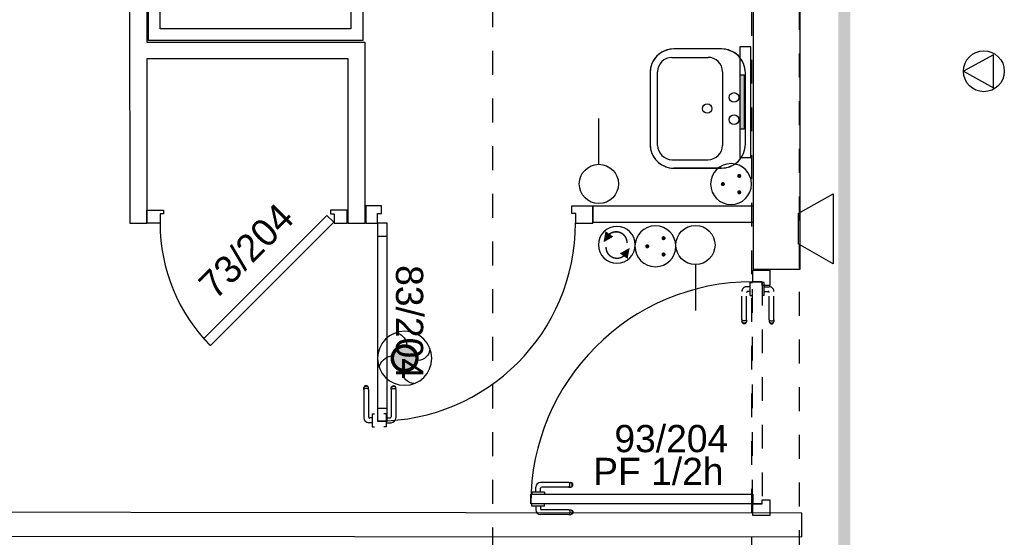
# Model space of a CAD drawing. Header units: millimetres. Extents: x -11.8 to 86.8, y 45.9 to 95.9.
# Tile 14 of 108: x 8.9 to 13, y 63.5 to 65.7. Entities that reach past the tile are written whole.
import ezdxf

# ---------------------------------------------------------------- set-up
doc = ezdxf.new("R2010")
doc.units = ezdxf.units.MM
doc.header["$MEASUREMENT"] = 0
for name, pattern in [('PC_DASH_1', [0.055556, 0.027778, -0.027778]), ('PC_DASH_3', [0.055556, 0.027778, -0.027778]), ('PC_DASH_4', [0.125, 0.055556, -0.069444]), ('PC_DASH_5', [0.069444, 0.027778, -0.041667])]:
    doc.linetypes.add(name, pattern=pattern)
for name, color, linetype in [('Cfa', 1, 'Continuous'), ('CFO', 6, 'Continuous'), ('Structure etage', 7, 'Continuous')]:
    doc.layers.add(name, color=color, linetype=linetype)
doc.styles.get("Standard").update_dxf_attribs({"font": 'BKANT.TTF'})

# ---------------------------------------------------------------- blocks, each defined once
blk = doc.blocks.new('ION')
for p, q in [((-0.196, 0.157), (0.004, -0.209)), ((0.205, 0.157), (-0.196, 0.157)), ((0.004, -0.209), (0.205, 0.157))]:
    blk.add_line(p, q)
blk.add_circle((0.004, 0.041), 0.25)
blk = doc.blocks.new('INDIC')
for p, q in [((-0.3, 0.15), (0.3, 0.15)), ((-0.1315, -0.15), (-0.3, 0.15)), ((0.3, 0.15), (0.1272, -0.15)), ((-0.1315, -0.15), (0.1272, -0.15))]:
    blk.add_line(p, q)
blk = doc.blocks.new('SA')
blk.add_line((0.1176, 0.2603), (0.3651, 0.5078))
blk.add_circle((0.0116, 0.1542), 0.15)
blk = doc.blocks.new('PCEN')
at = {"const_width": 0.025}
for points in [[(-0.101, 0.359, 1), (-0.076, 0.359, 1)], [(0.099, 0.359, 1), (0.124, 0.359, 1)], [(-0.001, 0.159, 1), (0.024, 0.159, 1)]]:
    blk.add_lwpolyline(points, format="xyb", close=True, dxfattribs=at)
blk.add_circle((0.012, 0.259), 0.25)
blk = doc.blocks.new('PLATAB')
for p, q in [((-0.828, -0.277), (-0.828, 0.033)), ((-0.828, 0.033), (0.721, 0.033)), ((-0.437, 0.03), (-0.437, -0.088)), ((0.324, -0.088), (0.324, 0.03)), ((0.721, 0.033), (0.721, -0.277)), ((-0.437, -0.088), (0.324, -0.088)), ((0.721, -0.277), (-0.828, -0.277))]:
    blk.add_line(p, q)
blk.add_solid([(-0.441, 0.03), (0.321, 0.03), (-0.441, -0.088), (0.321, -0.088)])
blk = doc.blocks.new('AP0')
for points, const_width in [([(0.175, -0.06, -1), (-0.148, 0.06, -1)], 0.0492), ([(-0.06, 0, 1), (0.087, 0, 1)], 0.147)]:
    blk.add_lwpolyline(points, format="xyb", close=True, dxfattribs=dict(const_width=const_width))
blk.add_circle((0.014, 0), 0.378)
for centre, radius, start, end in [((0.153, 0.184), 0.169, 92.8345, 178.447), ((-0.154, 0.151), 0.188, 186.2032, 263.9565), ((0.189, -0.152), 0.183, 5.8298, 82.3782), ((-0.155, -0.154), 0.206, 281.5712, 350.6383)]:
    blk.add_arc(centre, radius, start, end)
blk = doc.blocks.new('SAT2')
for points in [[(-0.141, 0.08, 0.1, 0, 0), (-0.054, 0.142, 0, 0, 0)], [(0.092, -0.07, 0.1, 0, 0), (0.005, -0.132, 0, 0, 0)]]:
    blk.add_lwpolyline(points, format="xyseb")
at = {"const_width": 0.015}
for points in [[(-0.046, -0.105, -0.806662), (-0.099, 0.113)], [(-0.003, 0.115, -0.806662), (0.05, -0.103)]]:
    blk.add_lwpolyline(points, format="xyb", dxfattribs=at)
blk.add_circle((-0.022, 0.008), 0.193)
blk = doc.blocks.new('PD_15620')
at = {"layer": 'Structure etage', "color": 0}
for p, q in [((10.8226, -33.0549), (10.8226, -33.0548)), ((10.8226, -33.0647), (10.8226, -33.0549)), ((10.8226, -33.0648), (10.8226, -33.0647)), ((10.8242, -33.0648), (10.8226, -33.0648)), ((10.8289, -33.0648), (10.8242, -33.0648)), ((10.8361, -33.0648), (10.8289, -33.0648)), ((10.8449, -33.0648), (10.8361, -33.0648)), ((10.8398, -33.0648), (10.8398, -33.08)), ((10.8543, -33.0648), (10.8449, -33.0648)), ((10.8631, -33.0648), (10.8543, -33.0648)), ((10.8595, -33.0648), (10.8595, -33.0753)), ((10.8703, -33.0648), (10.8631, -33.0648)), ((10.9788, -33.0803), (10.8645, -33.0803)), ((10.875, -33.0648), (10.8703, -33.0648)), ((10.8767, -33.0648), (10.875, -33.0648)), ((10.8767, -33.0549), (10.8767, -33.0548)), ((10.8767, -33.0647), (10.8767, -33.0549)), ((10.8767, -33.0648), (10.8767, -33.0647)), ((10.9788, -33.0803), (10.9849, -33.0803)), ((10.9805, -33.0815), (10.9818, -33.0837)), ((10.9818, -33.0837), (10.9827, -33.0867)), ((10.9827, -33.0867), (10.9831, -33.0902)), ((10.9831, -33.0902), (10.9827, -33.0936)), ((10.9849, -33.0803), (10.9871, -33.0803)), ((10.9871, -33.0803), (10.9904, -33.0815)), ((10.9879, -33.0815), (10.9902, -33.0837)), ((10.9902, -33.0837), (10.9918, -33.0867)), ((10.9904, -33.0815), (10.9931, -33.0837)), ((10.9918, -33.0867), (10.9923, -33.0902)), ((10.9923, -33.0902), (10.9918, -33.0936)), ((10.9931, -33.0837), (10.9948, -33.0867)), ((10.9948, -33.0867), (10.9954, -33.0902)), ((10.9954, -33.0902), (10.9948, -33.0936)), ((10.9788, -33.1), (10.8598, -33.1)), ((10.9788, -33.1), (10.9849, -33.1)), ((10.9818, -33.0966), (10.9805, -33.0988)), ((10.9827, -33.0936), (10.9818, -33.0966)), ((10.9849, -33.1), (10.9871, -33.1)), ((10.9904, -33.0988), (10.9871, -33.1)), ((10.9902, -33.0966), (10.9879, -33.0988)), ((10.9918, -33.0936), (10.9902, -33.0966)), ((10.9931, -33.0966), (10.9904, -33.0988)), ((10.9948, -33.0936), (10.9931, -33.0966))]:
    blk.add_line(p, q, dxfattribs=at)
for centre, radius in [((10.8598, -33.08), 0.02), ((10.8645, -33.0753), 0.00501)]:
    blk.add_arc(centre, radius, 180, 270, dxfattribs=at)
blk = doc.blocks.new('PD_15621')
at = {"layer": 'Structure etage', "color": 0}
for p, q in [((10.9788, -32.9654), (10.8598, -32.9654)), ((10.9788, -32.9654), (10.9849, -32.9654)), ((10.9818, -32.9688), (10.9805, -32.9666)), ((10.9849, -32.9654), (10.9871, -32.9654)), ((10.9904, -32.9666), (10.9871, -32.9654)), ((10.9902, -32.9688), (10.9879, -32.9666)), ((10.9931, -32.9688), (10.9904, -32.9666)), ((10.8242, -33.0057), (10.8226, -33.0057)), ((10.8226, -33.0057), (10.8226, -33.0058)), ((10.8226, -33.0058), (10.8226, -33.0156)), ((10.8289, -33.0057), (10.8242, -33.0057)), ((10.8361, -33.0057), (10.8289, -33.0057)), ((10.8449, -33.0057), (10.8361, -33.0057)), ((10.8398, -33.0057), (10.8398, -32.9854)), ((10.8543, -33.0057), (10.8449, -33.0057)), ((10.8631, -33.0057), (10.8543, -33.0057)), ((10.8595, -33.0057), (10.8595, -32.9901)), ((10.8703, -33.0057), (10.8631, -33.0057)), ((10.9788, -32.9851), (10.8645, -32.9851)), ((10.875, -33.0057), (10.8703, -33.0057)), ((10.8767, -33.0057), (10.875, -33.0057)), ((10.8767, -33.0057), (10.8767, -33.0058)), ((10.8767, -33.0058), (10.8767, -33.0156)), ((10.9788, -32.9851), (10.9849, -32.9851)), ((10.9805, -32.9839), (10.9818, -32.9817)), ((10.9827, -32.9718), (10.9818, -32.9688)), ((10.9818, -32.9817), (10.9827, -32.9787)), ((10.9831, -32.9752), (10.9827, -32.9718)), ((10.9827, -32.9787), (10.9831, -32.9752)), ((10.9849, -32.9851), (10.9871, -32.9851)), ((10.9871, -32.9851), (10.9904, -32.9839)), ((10.9879, -32.9839), (10.9902, -32.9817)), ((10.9918, -32.9718), (10.9902, -32.9688)), ((10.9902, -32.9817), (10.9918, -32.9787)), ((10.9904, -32.9839), (10.9931, -32.9817)), ((10.9923, -32.9752), (10.9918, -32.9718)), ((10.9918, -32.9787), (10.9923, -32.9752)), ((10.9948, -32.9718), (10.9931, -32.9688)), ((10.9931, -32.9817), (10.9948, -32.9787)), ((10.9954, -32.9752), (10.9948, -32.9718)), ((10.9948, -32.9787), (10.9954, -32.9752)), ((10.8226, -33.0156), (10.8226, -33.0157)), ((10.8767, -33.0156), (10.8767, -33.0157))]:
    blk.add_line(p, q, dxfattribs=at)
for centre, radius in [((10.8598, -32.9854), 0.02), ((10.8645, -32.9901), 0.00501)]:
    blk.add_arc(centre, radius, 90, 180, dxfattribs=at)
blk = doc.blocks.new('PD_15619')
at = {"layer": 'Structure etage'}
for name in ['PD_15621', 'PD_15620']:
    blk.add_blockref(name, (0, 0), dxfattribs=at)
blk = doc.blocks.new('PD_15624')
at = {"layer": 'Structure etage', "color": 0, "linetype": 'PC_DASH_1'}
for p, q in [((11.7395, -32.129), (11.7395, -32.1273)), ((11.7395, -32.1273), (11.7396, -32.1273)), ((11.7395, -32.1337), (11.7395, -32.129)), ((11.7395, -32.1409), (11.7395, -32.1337)), ((11.7396, -32.1273), (11.7494, -32.1273)), ((11.7494, -32.1273), (11.7495, -32.1273)), ((11.7042, -32.2835), (11.7042, -32.1645)), ((11.724, -32.2835), (11.724, -32.1693)), ((11.7395, -32.1445), (11.7243, -32.1445)), ((11.7395, -32.1642), (11.729, -32.1642)), ((11.7395, -32.1497), (11.7395, -32.1409)), ((11.7395, -32.1591), (11.7395, -32.1497)), ((11.7395, -32.1679), (11.7395, -32.1591)), ((11.7395, -32.1751), (11.7395, -32.1679)), ((11.7395, -32.1798), (11.7395, -32.1751)), ((11.7395, -32.1814), (11.7395, -32.1798)), ((11.7395, -32.1814), (11.7396, -32.1814)), ((11.7396, -32.1814), (11.7494, -32.1814)), ((11.7494, -32.1814), (11.7495, -32.1814)), ((11.7042, -32.2835), (11.7042, -32.2897)), ((11.7042, -32.2897), (11.7042, -32.2919)), ((11.7054, -32.2951), (11.7042, -32.2919)), ((11.7077, -32.2866), (11.7054, -32.2852)), ((11.7077, -32.295), (11.7054, -32.2926)), ((11.7077, -32.2978), (11.7054, -32.2951)), ((11.7107, -32.2875), (11.7077, -32.2866)), ((11.7107, -32.2966), (11.7077, -32.295)), ((11.7107, -32.2996), (11.7077, -32.2978)), ((11.7141, -32.2878), (11.7107, -32.2875)), ((11.7141, -32.2971), (11.7107, -32.2966)), ((11.7141, -32.3002), (11.7107, -32.2996)), ((11.7175, -32.2875), (11.7141, -32.2878)), ((11.7175, -32.2966), (11.7141, -32.2971)), ((11.7175, -32.2996), (11.7141, -32.3002)), ((11.7205, -32.2866), (11.7175, -32.2875)), ((11.7205, -32.295), (11.7175, -32.2966)), ((11.7205, -32.2978), (11.7175, -32.2996)), ((11.7228, -32.2852), (11.7205, -32.2866)), ((11.7228, -32.2926), (11.7205, -32.295)), ((11.7228, -32.2951), (11.7205, -32.2978)), ((11.724, -32.2919), (11.7228, -32.2951)), ((11.724, -32.2835), (11.724, -32.2897)), ((11.724, -32.2897), (11.724, -32.2919))]:
    blk.add_line(p, q, dxfattribs=at)
for centre, radius in [((11.7243, -32.1645), 0.02), ((11.729, -32.1693), 0.00501)]:
    blk.add_arc(centre, radius, 90, 180, dxfattribs=at)
blk = doc.blocks.new('PD_15625')
at = {"layer": 'Structure etage', "color": 0, "linetype": 'PC_DASH_1'}
for p, q in [((11.7886, -32.1273), (11.7885, -32.1273)), ((11.7984, -32.1273), (11.7886, -32.1273)), ((11.7985, -32.1273), (11.7984, -32.1273)), ((11.7985, -32.129), (11.7985, -32.1273)), ((11.7985, -32.1337), (11.7985, -32.129)), ((11.7985, -32.1409), (11.7985, -32.1337)), ((11.7886, -32.1814), (11.7885, -32.1814)), ((11.7984, -32.1814), (11.7886, -32.1814)), ((11.7985, -32.1814), (11.7984, -32.1814)), ((11.7985, -32.1497), (11.7985, -32.1409)), ((11.7985, -32.1445), (11.8189, -32.1445)), ((11.7985, -32.1591), (11.7985, -32.1497)), ((11.7985, -32.1679), (11.7985, -32.1591)), ((11.7985, -32.1642), (11.8142, -32.1642)), ((11.7985, -32.1751), (11.7985, -32.1679)), ((11.7985, -32.1798), (11.7985, -32.1751)), ((11.7985, -32.1814), (11.7985, -32.1798)), ((11.8192, -32.2835), (11.8192, -32.1693)), ((11.8389, -32.2835), (11.8389, -32.1645)), ((11.8192, -32.2835), (11.8192, -32.2897)), ((11.8192, -32.2897), (11.8192, -32.2919)), ((11.8192, -32.2919), (11.8204, -32.2951)), ((11.8204, -32.2852), (11.8226, -32.2866)), ((11.8204, -32.2926), (11.8226, -32.295)), ((11.8204, -32.2951), (11.8226, -32.2978)), ((11.8226, -32.2866), (11.8256, -32.2875)), ((11.8226, -32.295), (11.8256, -32.2966)), ((11.8226, -32.2978), (11.8256, -32.2996)), ((11.8256, -32.2875), (11.829, -32.2878)), ((11.8256, -32.2966), (11.829, -32.2971)), ((11.8256, -32.2996), (11.829, -32.3002)), ((11.829, -32.2878), (11.8324, -32.2875)), ((11.829, -32.2971), (11.8324, -32.2966)), ((11.829, -32.3002), (11.8324, -32.2996)), ((11.8324, -32.2875), (11.8355, -32.2866)), ((11.8324, -32.2966), (11.8355, -32.295)), ((11.8324, -32.2996), (11.8355, -32.2978)), ((11.8355, -32.2866), (11.8377, -32.2852)), ((11.8355, -32.295), (11.8377, -32.2926)), ((11.8355, -32.2978), (11.8377, -32.2951)), ((11.8377, -32.2951), (11.8389, -32.2919)), ((11.8389, -32.2835), (11.8389, -32.2897)), ((11.8389, -32.2897), (11.8389, -32.2919))]:
    blk.add_line(p, q, dxfattribs=at)
for centre, radius in [((11.8142, -32.1693), 0.00501), ((11.8189, -32.1645), 0.02)]:
    blk.add_arc(centre, radius, 0, 90, dxfattribs=at)
blk = doc.blocks.new('PD_15623')
at = {"layer": 'Structure etage'}
for name in ['PD_15624', 'PD_15625']:
    blk.add_blockref(name, (0, 0), dxfattribs=at)
blk = doc.blocks.new('PD_15622')
at = {"layer": 'Structure etage', "color": 0, "linetype": 'PC_DASH_1'}
blk.add_lwpolyline([(11.7495, -32.1234), (11.7895, -32.1234), (11.7895, -33.0546), (11.7495, -33.0546), (11.7495, -32.1234)], dxfattribs=at)
at = {"layer": 'Structure etage'}
blk.add_blockref('PD_15623', (0, 0), dxfattribs=at)
blk = doc.blocks.new('PD_15618')
at = {"layer": 'Structure etage', "color": 0}
for points in [[(11.822, -32.0749), (11.822, -32.1394), (11.7899, -32.1394), (11.7899, -32.1235), (11.7499, -32.1235), (11.7499, -32.0749), (11.822, -32.0749)], [(10.8186, -33.0548), (10.8186, -33.0147), (11.7499, -33.0147), (11.7499, -33.0548), (10.8186, -33.0548)], [(11.7899, -33.0548), (11.7899, -33.0389), (11.822, -33.0389), (11.822, -33.1048), (11.7499, -33.1048), (11.7499, -33.0548), (11.7899, -33.0548)]]:
    blk.add_lwpolyline(points, dxfattribs=at)
blk.add_arc((11.7499, -33.0548), 0.9313, 90, 180, dxfattribs=at)
at = {"layer": 'Structure etage'}
for name in ['PD_15622', 'PD_15619']:
    blk.add_blockref(name, (0, 0), dxfattribs=at)
blk = doc.blocks.new('PD_16643')
at = {"layer": 'Structure etage', "color": 0}
for p, q in [((11.6189, -31.1469), (11.4189, -31.147)), ((11.4109, -31.1825), (11.5629, -31.1824)), ((11.3189, -31.247), (11.319, -31.547)), ((11.351, -31.5515), (11.3509, -31.2425)), ((11.6229, -31.2424), (11.623, -31.5515)), ((11.719, -31.5469), (11.7189, -31.2469)), ((11.411, -31.6115), (11.563, -31.6115)), ((11.619, -31.6469), (11.419, -31.647))]:
    blk.add_line(p, q, dxfattribs=at)
blk.add_lwpolyline([(11.6189, -31.1469), (11.4189, -31.147), (11.4015, -31.1485), (11.3847, -31.153), (11.3689, -31.1604), (11.3546, -31.1704), (11.3423, -31.1827), (11.3323, -31.197), (11.3249, -31.2128), (11.3204, -31.2296), (11.3189, -31.247), (11.3189, -31.247), (11.319, -31.547), (11.3205, -31.5644), (11.325, -31.5812), (11.3324, -31.597), (11.3424, -31.6113), (11.3547, -31.6236), (11.369, -31.6336), (11.3848, -31.641), (11.4016, -31.6455), (11.419, -31.647), (11.419, -31.647), (11.619, -31.6469), (11.6363, -31.6454), (11.6532, -31.6409), (11.669, -31.6335), (11.6833, -31.6235), (11.6956, -31.6112), (11.7056, -31.5969), (11.7129, -31.5811), (11.7174, -31.5643), (11.719, -31.5469), (11.719, -31.5469), (11.7189, -31.2469), (11.7174, -31.2296), (11.7129, -31.2127), (11.7055, -31.1969), (11.6955, -31.1827), (11.6832, -31.1703), (11.6689, -31.1603), (11.6531, -31.153), (11.6363, -31.1485), (11.6189, -31.1469), (11.6189, -31.1469)], dxfattribs=at)
for centre in [(11.6713, -31.3503), (11.5589, -31.397), (11.6714, -31.4436)]:
    blk.add_circle(centre, 0.02, dxfattribs=at)
for centre, radius, start, end in [((11.4189, -31.247), 0.1, 90.0111, 180.0114), ((11.6189, -31.2469), 0.1, 0.0111, 90.0114), ((11.4109, -31.2425), 0.06, 90.0111, 180.0114), ((11.5629, -31.2424), 0.06, 0.0111, 90.0114), ((11.419, -31.547), 0.1, 180.0105, 270.0108), ((11.411, -31.5515), 0.06, 180.0106, 270.0108), ((11.563, -31.5515), 0.06, 270.0111, 0.0114), ((11.619, -31.5469), 0.1, 270.0111, 0.0114)]:
    blk.add_arc(centre, radius, start, end, dxfattribs=at)
blk = doc.blocks.new('PD_16663')
at = {"layer": 'Structure etage', "color": 0}
for p, q in [((10.1194, -32.5643), (10.1182, -32.5675)), ((10.1182, -32.5697), (10.1182, -32.5675)), ((10.1182, -32.5759), (10.1182, -32.5697)), ((10.1182, -32.5759), (10.1182, -32.6949)), ((10.1216, -32.5616), (10.1194, -32.5643)), ((10.1216, -32.5644), (10.1194, -32.5668)), ((10.1216, -32.5728), (10.1194, -32.5742)), ((10.1246, -32.5599), (10.1216, -32.5616)), ((10.1246, -32.5629), (10.1216, -32.5644)), ((10.1246, -32.5719), (10.1216, -32.5728)), ((10.1281, -32.5593), (10.1246, -32.5599)), ((10.1281, -32.5623), (10.1246, -32.5629)), ((10.1281, -32.5716), (10.1246, -32.5719)), ((10.1315, -32.5599), (10.1281, -32.5593)), ((10.1315, -32.5629), (10.1281, -32.5623)), ((10.1315, -32.5719), (10.1281, -32.5716)), ((10.1345, -32.5616), (10.1315, -32.5599)), ((10.1345, -32.5644), (10.1315, -32.5629)), ((10.1345, -32.5728), (10.1315, -32.5719)), ((10.1367, -32.5643), (10.1345, -32.5616)), ((10.1367, -32.5668), (10.1345, -32.5644)), ((10.1367, -32.5742), (10.1345, -32.5728)), ((10.1379, -32.5675), (10.1367, -32.5643)), ((10.1379, -32.5697), (10.1379, -32.5675)), ((10.1379, -32.5759), (10.1379, -32.5697)), ((10.1379, -32.5759), (10.1379, -32.6902)), ((10.1534, -32.7149), (10.1382, -32.7149)), ((10.1534, -32.6952), (10.1429, -32.6952)), ((10.1534, -32.678), (10.1534, -32.6796)), ((10.1534, -32.678), (10.1535, -32.678)), ((10.1534, -32.6796), (10.1534, -32.6843)), ((10.1534, -32.6843), (10.1534, -32.6915)), ((10.1534, -32.6915), (10.1534, -32.7003)), ((10.1534, -32.7003), (10.1534, -32.7097)), ((10.1534, -32.7097), (10.1534, -32.7186)), ((10.1534, -32.7186), (10.1534, -32.7257)), ((10.1535, -32.678), (10.1633, -32.678)), ((10.1633, -32.678), (10.1634, -32.678)), ((10.1534, -32.7257), (10.1534, -32.7304)), ((10.1534, -32.7304), (10.1534, -32.7321)), ((10.1534, -32.7321), (10.1535, -32.7321)), ((10.1535, -32.7321), (10.1633, -32.7321)), ((10.1633, -32.7321), (10.1634, -32.7321))]:
    blk.add_line(p, q, dxfattribs=at)
for centre, radius in [((10.1382, -32.6949), 0.02), ((10.1429, -32.6902), 0.00501)]:
    blk.add_arc(centre, radius, 180, 270, dxfattribs=at)
blk = doc.blocks.new('PD_16664')
at = {"layer": 'Structure etage', "color": 0}
for p, q in [((10.2331, -32.5675), (10.2343, -32.5643)), ((10.2331, -32.5697), (10.2331, -32.5675)), ((10.2331, -32.5759), (10.2331, -32.5697)), ((10.2331, -32.5759), (10.2331, -32.6902)), ((10.2343, -32.5643), (10.2366, -32.5616)), ((10.2343, -32.5668), (10.2366, -32.5644)), ((10.2343, -32.5742), (10.2366, -32.5728)), ((10.2366, -32.5616), (10.2396, -32.5599)), ((10.2366, -32.5644), (10.2396, -32.5629)), ((10.2366, -32.5728), (10.2396, -32.5719)), ((10.2396, -32.5599), (10.243, -32.5593)), ((10.2396, -32.5629), (10.243, -32.5623)), ((10.2396, -32.5719), (10.243, -32.5716)), ((10.243, -32.5593), (10.2464, -32.5599)), ((10.243, -32.5623), (10.2464, -32.5629)), ((10.243, -32.5716), (10.2464, -32.5719)), ((10.2464, -32.5599), (10.2494, -32.5616)), ((10.2464, -32.5629), (10.2494, -32.5644)), ((10.2464, -32.5719), (10.2494, -32.5728)), ((10.2494, -32.5616), (10.2517, -32.5643)), ((10.2494, -32.5644), (10.2517, -32.5668)), ((10.2494, -32.5728), (10.2517, -32.5742)), ((10.2517, -32.5643), (10.2529, -32.5675)), ((10.2529, -32.5697), (10.2529, -32.5675)), ((10.2529, -32.5759), (10.2529, -32.5697)), ((10.2529, -32.5759), (10.2529, -32.6949)), ((10.2026, -32.678), (10.2025, -32.678)), ((10.2124, -32.678), (10.2026, -32.678)), ((10.2125, -32.678), (10.2124, -32.678)), ((10.2125, -32.678), (10.2125, -32.6796)), ((10.2125, -32.6796), (10.2125, -32.6843)), ((10.2125, -32.6843), (10.2125, -32.6915)), ((10.2125, -32.6915), (10.2125, -32.7003)), ((10.2125, -32.6952), (10.2281, -32.6952)), ((10.2125, -32.7003), (10.2125, -32.7097)), ((10.2125, -32.7097), (10.2125, -32.7186)), ((10.2125, -32.7149), (10.2328, -32.7149)), ((10.2125, -32.7186), (10.2125, -32.7257)), ((10.2026, -32.7321), (10.2025, -32.7321)), ((10.2124, -32.7321), (10.2026, -32.7321)), ((10.2125, -32.7321), (10.2124, -32.7321)), ((10.2125, -32.7257), (10.2125, -32.7304)), ((10.2125, -32.7304), (10.2125, -32.7321))]:
    blk.add_line(p, q, dxfattribs=at)
for centre, radius in [((10.2281, -32.6902), 0.00501), ((10.2328, -32.6949), 0.02)]:
    blk.add_arc(centre, radius, 270, 0, dxfattribs=at)
blk = doc.blocks.new('PD_16662')
at = {"layer": 'Structure etage'}
for name in ['PD_16663', 'PD_16664']:
    blk.add_blockref(name, (0, 0), dxfattribs=at)
blk = doc.blocks.new('PD_16666')
at = {"layer": 'Structure etage', "color": 0}
for p, q in [((10.9916, -31.8055), (11.0796, -31.8055)), ((11.0796, -31.8055), (11.0796, -31.8776)), ((11.0075, -31.8776), (11.0796, -31.8776))]:
    blk.add_line(p, q, dxfattribs=at)
blk.add_lwpolyline([(11.0075, -31.8776), (11.0075, -31.8375), (10.9916, -31.8375), (10.9916, -31.8055), (11.0075, -31.8055)], dxfattribs=at)
blk = doc.blocks.new('PD_16667')
at = {"layer": 'Structure etage', "color": 0}
for points in [[(10.2163, -31.8782), (10.1762, -31.8782), (10.1762, -31.9318), (10.2163, -31.9318), (10.2163, -31.8782)], [(10.2163, -32.6547), (10.1762, -32.6547), (10.1762, -32.7082), (10.2163, -32.7082), (10.2163, -32.6547)]]:
    blk.add_lwpolyline(points, dxfattribs=at)
blk = doc.blocks.new('PD_16665')
at = {"layer": 'Structure etage', "color": 0}
blk.add_line((10.1261, -31.8055), (10.1261, -31.8776), dxfattribs=at)
for points in [[(10.1762, -31.8375), (10.1921, -31.8375), (10.1921, -31.8055), (10.1261, -31.8055), (10.1261, -31.8776), (10.1762, -31.8776), (10.1762, -31.8375)], [(10.1762, -32.7087), (10.2163, -32.7087), (10.2163, -31.8776), (10.1762, -31.8776), (10.1762, -32.7087)]]:
    blk.add_lwpolyline(points, dxfattribs=at)
blk.add_arc((10.1762, -31.8776), 0.83, 270, 0, dxfattribs=at)
at = {"layer": 'Structure etage'}
for name in ['PD_16666', 'PD_16667']:
    blk.add_blockref(name, (0, 0), dxfattribs=at)
blk = doc.blocks.new('PD_16669')
at = {"layer": 'Structure etage', "color": 0}
for p, q in [((9.4673, -30.372), (9.9786, -30.372)), ((9.4655, -30.4112), (9.9738, -30.6306)), ((9.3738, -30.4654), (9.3738, -30.9768)), ((9.3766, -30.4624), (9.3766, -30.9738)), ((9.4158, -30.4607), (9.6352, -30.969)), ((9.9772, -30.9749), (9.4655, -30.4632))]:
    blk.add_line(p, q, dxfattribs=at)
for points in [[(10.1143, -31.112), (9.2143, -31.112), (9.2143, -30.212), (10.1143, -30.212), (10.1143, -31.112)], [(10.0643, -31.062), (9.2643, -31.062), (9.2643, -30.262), (10.0643, -30.262), (10.0643, -31.062)]]:
    blk.add_lwpolyline(points, dxfattribs=at)
blk.add_circle((9.3753, -30.3735), 0.04, dxfattribs=at)
blk = doc.blocks.new('PD_16668')
at = {"layer": 'Structure etage', "color": 0}
for p, q in [((9.1372, -31.8786), (9.1369, -30.2042)), ((9.2069, -30.2042), (9.2071, -31.1186)), ((9.2071, -31.1186), (10.123, -31.1186)), ((10.123, -31.1186), (10.1231, -31.8786)), ((10.053, -31.1886), (9.2071, -31.1885)), ((9.2071, -31.1885), (9.2072, -31.8786)), ((10.0531, -31.8786), (10.053, -31.1886)), ((9.2072, -31.8786), (9.1372, -31.8786)), ((10.1231, -31.8786), (10.0531, -31.8786))]:
    blk.add_line(p, q, dxfattribs=at)
at = {"layer": 'Structure etage'}
blk.add_blockref('PD_16669', (0, 0), dxfattribs=at)
blk = doc.blocks.new('PD_16670')
at = {"layer": 'Structure etage', "color": 0}
for points in [[(9.2083, -31.8785), (9.2083, -31.8235), (9.2783, -31.8235), (9.2783, -31.8385), (9.2633, -31.8385), (9.2633, -31.8785), (9.2083, -31.8785)], [(9.4472, -32.3621), (9.4755, -32.3904), (9.9917, -31.8742), (9.9634, -31.8459), (9.4472, -32.3621)], [(10.0483, -31.8785), (10.0483, -31.8235), (9.9783, -31.8235), (9.9783, -31.8385), (9.9933, -31.8385), (9.9933, -31.8785), (10.0483, -31.8785)]]:
    blk.add_lwpolyline(points, dxfattribs=at)
blk.add_arc((9.9933, -31.8785), 0.73, 180, 224.6671, dxfattribs=at)
at = {"layer": 'Structure etage', "color": 0, "insert": (9.4152, -32.1226), "char_height": 0.114102, "width": 0.493889, "attachment_point": 1, "rotation": 45}
blk.add_mtext('{\\fArial|b0|i0|c0|p34;\\W0.98;73/204}', dxfattribs=at)

msp = doc.modelspace()

# ---------------------------------------------------------------- linework, layer by layer
at = {"layer": 'CFO', "color": 5, "linetype": 'PC_DASH_3', "const_width": 0.05}
msp.add_lwpolyline([(12.3132, 74.4759), (12.3132, 57.7352)], dxfattribs=at)
at = {"layer": 'Structure etage', "color": 0, "linetype": 'PC_DASH_5'}
msp.add_line((10.8378, 95.7438), (10.8378, 56.148), dxfattribs=at)
at = {"layer": 'Structure etage', "color": 0, "linetype": 'PC_DASH_4'}
for p, q in [((11.9252, 60.6066), (11.9252, 83.9882)), ((12.1252, 62.0324), (12.1252, 83.9882))]:
    msp.add_line(p, q, dxfattribs=at)
at = {"layer": 'Structure etage', "color": 0}
for points in [[(12.1286, 64.6277), (12.1279, 65.8249), (11.934, 65.8247), (11.9304, 65.8247), (11.9311, 64.6275), (12.1286, 64.6277)], [(11.2586, 64.8236), (11.2586, 64.8936), (11.9315, 64.8939), (11.9315, 64.8239), (11.2586, 64.8236)], [(6.5009, 63.6098), (6.5009, 63.5098), (12.1354, 63.5047), (12.1354, 63.6047), (6.5009, 63.6098)]]:
    msp.add_lwpolyline(points, dxfattribs=at)

# ---------------------------------------------------------------- block references
at = {"layer": 'Cfa', "rotation": 270}
for name, p, xscale, yscale, zscale in [('ION', (12.8847, 65.4595), 0.342999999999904, 0.342999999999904, 0.343), ('INDIC', (12.1936, 64.7969), 0.4900000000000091, 0.4899999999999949, 0.49)]:
    msp.add_blockref(name, p, dxfattribs=dict(at, xscale=xscale, yscale=yscale, zscale=zscale))
at = {"layer": 'CFO', "xscale": -0.2999999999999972, "yscale": 0.1500000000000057, "zscale": 0.3, "rotation": 90}
msp.add_blockref('PLATAB', (11.8792, 65.3125), dxfattribs=at)
at = {"layer": 'CFO', "lineweight": -3}
for name, p, xscale, yscale, zscale, rotation in [('SA', (11.339, 64.9211), 0.5488000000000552, 0.5487999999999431, 0.5488000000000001, 44.99999999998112), ('PCEN', (11.7492, 64.9809), -0.342999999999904, 0.342999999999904, 0.3430000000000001, 270), ('SA', (11.6332, 64.7936), 0.5488000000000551, 0.5487999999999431, 0.5488000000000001, 224.9999999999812), ('PCEN', (11.4319, 64.7198), -0.342999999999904, 0.342999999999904, 0.3430000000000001, 270)]:
    msp.add_blockref(name, p, dxfattribs=dict(at, xscale=xscale, yscale=yscale, zscale=zscale, rotation=rotation))
at = {"layer": 'CFO', "linetype": 'Continuous', "rotation": 270}
for name, p, xscale, yscale, zscale in [('SAT2', (11.3557, 64.7389), -0.4000000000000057, 0.4000000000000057, 0.4), ('AP0', (10.4686, 64.25), -0.3000000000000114, 0.2999999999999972, 0.3)]:
    msp.add_blockref(name, p, dxfattribs=dict(at, xscale=xscale, yscale=yscale, zscale=zscale))
at = {"layer": 'Structure etage'}
for name in ['PD_16668', 'PD_16643', 'PD_16670', 'PD_16665', 'PD_15618', 'PD_16662']:
    msp.add_blockref(name, (0.1791, 96.6988), dxfattribs=at)

# ---------------------------------------------------------------- texts
at = {"layer": 'Structure etage', "color": 0, "insert": (10.5463, 64.6883), "char_height": 0.114102, "width": 0.529167, "attachment_point": 1, "rotation": 270}
msp.add_mtext('{\\fArial|b0|i0|c0|p34;\\W0.98; 83/204}', dxfattribs=at)
at = {"layer": 'Structure etage', "color": 0, "char_height": 0.114102, "attachment_point": 1}
for s, insert, width in [('{\\fArial|b0|i0|c0|p34;\\W0.98;93/204}', (11.3486, 63.9743), 0.493889), ('{\\fArial|b0|i0|c0|p34;\\W0.98;PF 1/2h}', (11.2596, 63.8365), 0.564444)]:
    msp.add_mtext(s, dxfattribs=dict(at, insert=insert, width=width))

doc.saveas('drawing.dxf')
